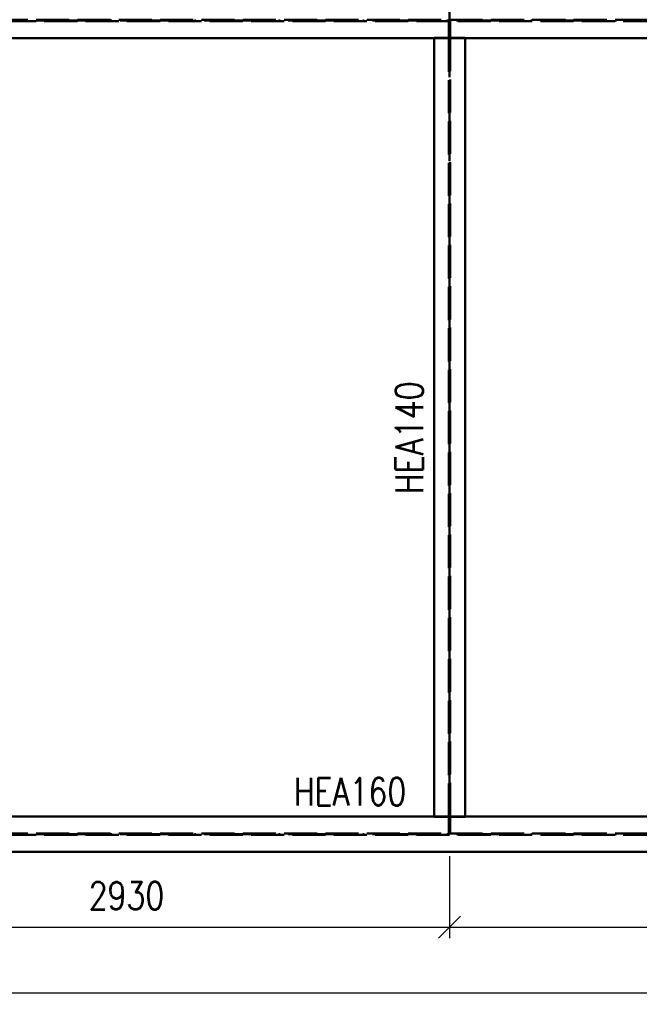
# Paper-space layout 'Layout1' of a CAD drawing. Extents: x -2 to 1033, y -36 to 596.
# Tile 4 of 55: x 114 to 170, y 101 to 190. Entities that reach past the tile are written whole.
import ezdxf

# ---------------------------------------------------------------- set-up
doc = ezdxf.new("R2010")
doc.units = 0
doc.linetypes.add('ACAD_ISO02W100', pattern=[15, 12, -3])
doc.linetypes.add('ACAD_ISO04W100', pattern=[30.5, 24, -3, 0.5, -3])
doc.layers.get('0').update_dxf_attribs({"linetype": 'CONTINUOUS'})
doc.layers.get('DEFPOINTS').update_dxf_attribs({"color": 132, "linetype": 'CONTINUOUS'})
for name, color, linetype, lineweight in [('SS_2.ET-HALA_TaO-KCE_VELINU-NADSTAVBA', 72, 'CONTINUOUS', 50), ('SS_KOTY', 3, 'CONTINUOUS', 25), ('SS_POPIS_PROFILU', 13, 'CONTINUOUS', 25)]:
    doc.layers.add(name, color=color, linetype=linetype, lineweight=lineweight)
doc.styles.add('ROMANS', font='romans.shx', dxfattribs={"width": 0.8})
doc.styles.add('romans.shx', font='romans.shx', dxfattribs={"height": 5})
doc.dimstyles.new('A-1_(2.5)_50AS', dxfattribs={"dimtxt": 2.5, "dimasz": 2, "dimexe": 1, "dimexo": 2, "dimgap": 0, "dimtad": 0, "dimdec": 1, "dimlfac": 50, "dimrnd": 1, "dimtxsty": 'ROMANS', "dimblk1": 'OBLIQUE', "dimblk2": 'OBLIQUE', "dimsah": 1, "dimcen": 2, "dimclrd": 256, "dimclre": 256, "dimclrt": 256, "dimadec": 1, "dimazin": 2, "dimtfac": 0.714286, "dimtdec": 1, "dimtmove": 0, "dimatfit": 3, "dimldrblk": 'OPEN', "dimfxl": 1, "dimtvp": 1.142857, "dimtfill": 1, "dimtolj": 1, "dimlwd": -1, "dimlwe": -1, "dimarcsym": 0})

# ---------------------------------------------------------------- blocks, each defined once
blk = doc.blocks.new('_Oblique')
at = {"color": 0, "linetype": 'ByBlock', "lineweight": -2}
blk.add_line((-0.5, -0.5), (0.5, 0.5), dxfattribs=at)
blk = doc.blocks.new('*D8')
at = {"layer": 'DEFPOINTS', "color": 0, "transparency": 16777216}
for p in [(94.4, 116.369, -10388), (153, 116.369, -10388), (153, 107.954)]:
    blk.add_point(p, dxfattribs=at)
at = {"layer": 'SS_KOTY', "transparency": 16777216}
for p, q in [((94.4, 114.369), (94.4, 106.954)), ((153, 114.369), (153, 106.954)), ((94.4, 107.954), (153, 107.954))]:
    blk.add_line(p, q, dxfattribs=at)
at = {"layer": 'SS_KOTY', "transparency": 16777216, "xscale": 2, "yscale": 2, "zscale": 2, "rotation": 180}
blk.add_blockref('_Oblique', (94.4, 107.954), dxfattribs=at)
at = {"layer": 'SS_KOTY', "transparency": 16777216, "xscale": 2, "yscale": 2, "zscale": 2}
blk.add_blockref('_Oblique', (153, 107.954), dxfattribs=at)
at = {"layer": 'SS_KOTY', "transparency": 16777216, "insert": (123.7, 110.811), "char_height": 2.5, "attachment_point": 5, "style": 'ROMANS', "bg_fill": 3, "box_fill_scale": 1.1, "bg_fill_color": 256, "bg_fill_true_color": 13158600, "bg_fill_transparency": 0}
blk.add_mtext('\\A1;2930', dxfattribs=at)
blk = doc.blocks.new('_OPEN')
at = {"color": 0, "linetype": 'ByBlock'}
for p, q in [((-1, 0.167), (0, 0)), ((0, 0), (-1, -0.167)), ((0, 0), (-1, 0))]:
    blk.add_line(p, q, dxfattribs=at)
blk = doc.blocks.new('*D9')
at = {"layer": 'DEFPOINTS', "color": 0, "transparency": 16777216}
for p in [(153, 116.369, -10388), (213, 116.369, -10388), (213, 107.954)]:
    blk.add_point(p, dxfattribs=at)
at = {"layer": 'SS_KOTY', "transparency": 16777216}
for p, q in [((153, 114.369), (153, 106.954)), ((213, 114.369), (213, 106.954)), ((153, 107.954), (213, 107.954))]:
    blk.add_line(p, q, dxfattribs=at)
at = {"layer": 'SS_KOTY', "transparency": 16777216, "xscale": 2, "yscale": 2, "zscale": 2, "rotation": 180}
blk.add_blockref('_Oblique', (153, 107.954), dxfattribs=at)
at = {"layer": 'SS_KOTY', "transparency": 16777216, "xscale": 2, "yscale": 2, "zscale": 2}
blk.add_blockref('_Oblique', (213, 107.954), dxfattribs=at)
at = {"layer": 'SS_KOTY', "transparency": 16777216, "insert": (183, 110.811), "char_height": 2.5, "attachment_point": 5, "style": 'ROMANS', "bg_fill": 3, "box_fill_scale": 1.1, "bg_fill_color": 256, "bg_fill_true_color": 13158600, "bg_fill_transparency": 0}
blk.add_mtext('\\A1;3000', dxfattribs=at)
blk = doc.blocks.new('*D13')
at = {"layer": 'DEFPOINTS', "color": 0, "transparency": 16777216}
for p in [(94.4, 116.369, -10388), (331.6, 116.369, -10388), (94.4, 101.954)]:
    blk.add_point(p, dxfattribs=at)
at = {"layer": 'SS_KOTY', "transparency": 16777216}
for p, q in [((94.4, 114.369), (94.4, 100.954)), ((331.6, 114.369), (331.6, 100.954)), ((331.6, 101.954), (94.4, 101.954))]:
    blk.add_line(p, q, dxfattribs=at)
at = {"layer": 'SS_KOTY', "transparency": 16777216, "xscale": 2, "yscale": 2, "zscale": 2, "rotation": 180}
blk.add_blockref('_Oblique', (94.4, 101.954), dxfattribs=at)
at = {"layer": 'SS_KOTY', "transparency": 16777216, "xscale": 2, "yscale": 2, "zscale": 2}
blk.add_blockref('_Oblique', (331.6, 101.954), dxfattribs=at)
at = {"layer": 'SS_KOTY', "transparency": 16777216, "insert": (213, 104.811), "char_height": 2.5, "attachment_point": 5, "style": 'ROMANS', "bg_fill": 3, "box_fill_scale": 1.1, "bg_fill_color": 256, "bg_fill_true_color": 13158600, "bg_fill_transparency": 0}
blk.add_mtext('\\A1;11860', dxfattribs=at)

psp = doc.layouts.get("Layout1")

# ---------------------------------------------------------------- linework, layer by layer
at = {"layer": 'SS_2.ET-HALA_TaO-KCE_VELINU-NADSTAVBA', "color": 7, "linetype": 'ACAD_ISO04W100', "ltscale": 0.25}
for p, q in [((153.0001, 190.1285), (153.0001, 284.9285)), ((213.0001, 190.1285), (93.0001, 190.1285))]:
    psp.add_line(p, q, dxfattribs=at)
at = {"layer": 'SS_2.ET-HALA_TaO-KCE_VELINU-NADSTAVBA', "color": 3, "linetype": 'ACAD_ISO02W100', "ltscale": 0.25}
for p, q in [((93.0001, 190.1885), (213.0001, 190.1885)), ((213.0001, 190.0685), (93.0001, 190.0685)), ((152.9451, 188.6285), (152.9451, 190.0685)), ((153.0551, 190.0685), (153.0551, 188.6285)), ((152.9451, 188.5419), (151.6001, 188.5419)), ((151.6001, 188.5419), (151.6001, 188.5285)), ((151.6001, 188.5419), (151.6001, 188.5285)), ((153.0551, 188.6285), (152.9451, 188.6285)), ((152.9451, 188.5578), (152.9451, 188.6285)), ((152.9451, 188.5285), (152.9451, 188.5578)), ((152.9451, 188.5285), (152.9451, 188.5419)), ((152.9451, 117.9685), (152.9451, 188.5285)), ((153.0551, 188.6285), (153.0551, 188.5578)), ((153.0551, 188.5578), (153.0551, 188.5285)), ((154.4001, 188.5419), (153.0551, 188.5419)), ((153.0551, 188.5419), (153.0551, 188.5285)), ((153.0551, 188.5285), (153.0551, 117.9685)), ((154.4001, 188.5285), (154.4001, 188.5419)), ((154.4001, 188.5285), (154.4001, 188.5419)), ((151.6001, 117.9685), (151.6001, 117.9551)), ((151.6001, 117.9551), (152.9451, 117.9551)), ((152.9451, 117.9392), (152.9451, 117.9685)), ((152.9451, 117.8685), (152.9451, 117.9392)), ((152.9451, 117.8685), (153.0551, 117.8685)), ((153.0551, 117.9685), (153.0551, 117.9392)), ((153.0551, 117.9551), (154.4001, 117.9551)), ((153.0551, 117.9392), (153.0551, 117.8685)), ((154.4001, 117.9551), (154.4001, 117.9685))]:
    psp.add_line(p, q, dxfattribs=at)
at = {"layer": 'SS_2.ET-HALA_TaO-KCE_VELINU-NADSTAVBA', "color": 1, "linetype": 'Continuous', "ltscale": 0.25}
for p, q in [((93.0001, 188.5285), (151.6001, 188.5285)), ((151.6001, 188.5285), (154.4001, 188.5285)), ((151.6001, 188.5285), (151.6001, 117.9685)), ((154.4001, 117.9685), (154.4001, 188.5285)), ((154.4001, 188.5285), (213.0001, 188.5285)), ((151.6001, 117.9685), (93.0001, 117.9685)), ((154.4001, 117.9685), (151.6001, 117.9685)), ((213.0001, 117.9685), (154.4001, 117.9685))]:
    psp.add_line(p, q, dxfattribs=at)

# ---------------------------------------------------------------- texts
at = {"layer": 'SS_POPIS_PROFILU', "color": 13, "style": 'romans.shx', "width": 0.8}
psp.add_text('HEA140', height=2.5, rotation=90, dxfattribs=at).set_placement((150.6001, 147.1997))
psp.add_text('HEA160', height=2.5, dxfattribs=at).set_placement((138.8686, 118.9785))

# ---------------------------------------------------------------- dimensions: what is measured, and where the dimension line sits
at = {"layer": 'SS_KOTY'}
dim = psp.add_linear_dim(base=(153.0001, 107.9536), p1=(94.4001, 116.3685, -10388), p2=(153.0001, 116.3685, -10388), dimstyle='A-1_(2.5)_50AS', override={"dimtmove": 1}, dxfattribs=at)
dim.commit()
dim.dimension.update_dxf_attribs({"geometry": '*D8', "text_midpoint": (123.7001, 110.8108)})

# ---------------------------------------------------------------- next in the draw order: dimensions: what is measured, and where the dimension line sits
dim = psp.add_linear_dim(base=(213.0001, 107.9536), p1=(153.0001, 116.3685, -10388), p2=(213.0001, 116.3685, -10388), dimstyle='A-1_(2.5)_50AS', override={"dimtmove": 1}, dxfattribs=at)
dim.commit()
dim.dimension.update_dxf_attribs({"geometry": '*D9', "text_midpoint": (183.0001, 110.8108)})

# ---------------------------------------------------------------- next in the draw order: dimensions: what is measured, and where the dimension line sits
dim = psp.add_linear_dim(base=(94.4001, 101.9536), p1=(331.6001, 116.3685, -10388), p2=(94.4001, 116.3685, -10388), dimstyle='A-1_(2.5)_50AS', dxfattribs=at)
dim.commit()
dim.dimension.update_dxf_attribs({"geometry": '*D13', "text_midpoint": (213.0001, 104.8108)})

# ---------------------------------------------------------------- next in the draw order: linework, layer by layer
at = {"layer": 'SS_2.ET-HALA_TaO-KCE_VELINU-NADSTAVBA', "color": 7, "linetype": 'ACAD_ISO04W100', "ltscale": 0.25}
for p, q in [((153.0001, 116.3685), (153.0001, 190.1285)), ((213.0001, 116.3685), (93.0001, 116.3685))]:
    psp.add_line(p, q, dxfattribs=at)
at = {"layer": 'SS_2.ET-HALA_TaO-KCE_VELINU-NADSTAVBA', "color": 3, "linetype": 'ACAD_ISO02W100', "ltscale": 0.25}
for p, q in [((152.9451, 116.4285), (152.9451, 117.8685)), ((153.0551, 117.8685), (153.0551, 116.4285)), ((93.0001, 116.4285), (213.0001, 116.4285)), ((213.0001, 116.3085), (93.0001, 116.3085))]:
    psp.add_line(p, q, dxfattribs=at)
at = {"layer": 'SS_2.ET-HALA_TaO-KCE_VELINU-NADSTAVBA', "color": 1, "linetype": 'Continuous', "ltscale": 0.25}
psp.add_line((93.0001, 114.7685), (213.0001, 114.7685), dxfattribs=at)

doc.saveas('drawing.dxf')
